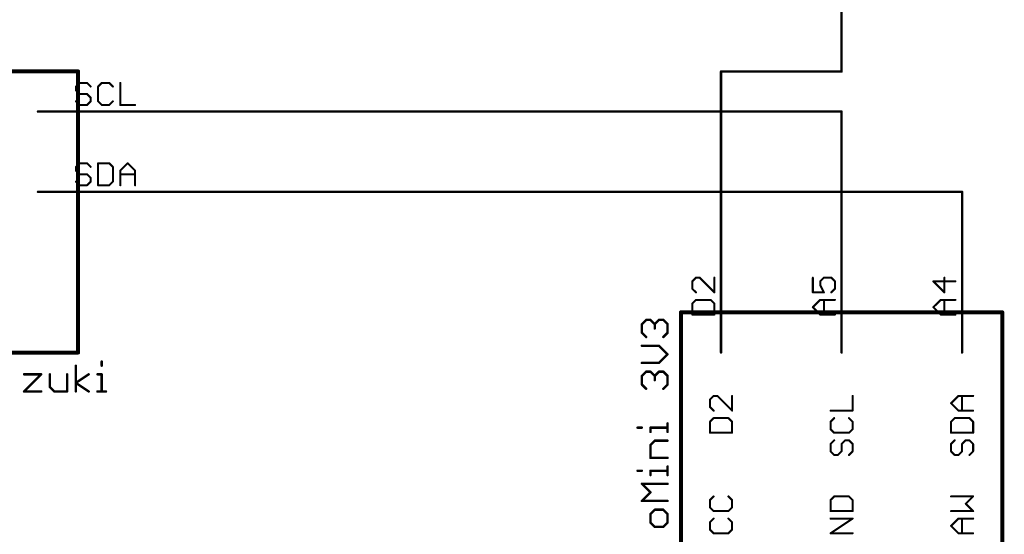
# Model space of a CAD drawing. Extents: x -48 to 130, y 18 to 147.
# Tile 3 of 6: x 19 to 81, y 49 to 82. Entities that reach past the tile are written whole.
import ezdxf

# ---------------------------------------------------------------- set-up
doc = ezdxf.new("R2010")
doc.units = 0
for name, color, linetype in [('91', 94, 'CONTINUOUS'), ('94', 14, 'CONTINUOUS'), ('95', 251, 'CONTINUOUS')]:
    doc.layers.add(name, color=color, linetype=linetype)

msp = doc.modelspace()

# ---------------------------------------------------------------- linework, layer by layer
at = {"layer": '91', "const_width": 0.1524}
for points in [[(71.12, 121.92), (71.12, 78.74)], [(71.12, 78.74), (63.5, 78.74)], [(63.5, 78.74), (63.5, 66.04)], [(25.4, 76.2), (71.12, 76.2)], [(71.12, 76.2), (71.12, 66.04)], [(78.74, 71.12), (25.4, 71.12)], [(78.74, 66.04), (78.74, 71.12)]]:
    msp.add_lwpolyline(points, dxfattribs=at)
at = {"layer": '91', "const_width": 0.0762}
for points in [[(63.5, 78.7781, 1), (63.5, 78.7019)], [(63.5381, 78.74, 1), (63.4619, 78.74)], [(71.0819, 78.74, 1), (71.1581, 78.74)], [(71.12, 78.7019, 1), (71.12, 78.7781)], [(25.4, 76.2381, 1), (25.4, 76.1619)], [(71.1581, 76.2, 1), (71.0819, 76.2)], [(71.12, 76.1619, 1), (71.12, 76.2381)], [(25.4, 71.1581, 1), (25.4, 71.0819)], [(78.7781, 71.12, 1), (78.7019, 71.12)], [(78.74, 71.0819, 1), (78.74, 71.1581)], [(63.4619, 66.04, 1), (63.5381, 66.04)], [(71.0819, 66.04, 1), (71.1581, 66.04)], [(78.7019, 66.04, 1), (78.7781, 66.04)]]:
    msp.add_lwpolyline(points, format="xyb", dxfattribs=at)
at = {"layer": '94'}
for points, const_width in [([(2.54, 78.74), (22.86, 78.74)], 0.254), ([(22.86, 78.74), (22.86, 60.96)], 0.254), ([(25.4, 76.2), (20.32, 76.2)], 0.1524), ([(25.4, 71.12), (20.32, 71.12)], 0.1524), ([(63.5, 66.04), (63.5, 60.96)], 0.1524), ([(71.12, 66.04), (71.12, 60.96)], 0.1524), ([(78.74, 66.04), (78.74, 60.96)], 0.1524), ([(60.96, 43.18), (60.96, 63.5)], 0.254), ([(60.96, 63.5), (81.28, 63.5)], 0.254), ([(81.28, 63.5), (81.28, 43.18)], 0.254), ([(58.4948, 62.7525), (58.766, 63.0237)], 0.1524), ([(58.766, 63.0237), (59.0371, 63.0237)], 0.1524), ([(59.0371, 63.0237), (59.3083, 62.7525)], 0.1524), ([(59.3083, 62.7525), (59.5795, 63.0237)], 0.1524), ([(59.5795, 63.0237), (59.8506, 63.0237)], 0.1524), ([(59.8506, 63.0237), (60.1218, 62.7525)], 0.1524), ([(58.4948, 62.2102), (58.4948, 62.7525)], 0.1524), ([(58.766, 61.939), (58.4948, 62.2102)], 0.1524), ([(59.3083, 62.7525), (59.3083, 62.4813)], 0.1524), ([(60.1218, 62.2102), (59.8506, 61.939)], 0.1524), ([(60.1218, 62.7525), (60.1218, 62.2102)], 0.1524), ([(22.86, 60.96), (2.54, 60.96)], 0.254), ([(59.5795, 61.3865), (58.4948, 61.3865)], 0.1524), ([(60.1218, 60.8442), (59.5795, 61.3865)], 0.1524), ([(24.349, 60.3944), (24.349, 60.1232)], 0.1524), ([(58.4948, 60.3019), (59.5795, 60.3019)], 0.1524), ([(59.5795, 60.3019), (60.1218, 60.8442)], 0.1524), ([(22.7135, 58.4962), (22.7135, 60.1232)], 0.1524), ([(58.4948, 59.4782), (58.766, 59.7494)], 0.1524), ([(58.766, 59.7494), (59.0371, 59.7494)], 0.1524), ([(59.0371, 59.7494), (59.3083, 59.4782)], 0.1524), ([(59.3083, 59.4782), (59.5795, 59.7494)], 0.1524), ([(59.5795, 59.7494), (59.8506, 59.7494)], 0.1524), ([(59.8506, 59.7494), (60.1218, 59.4782)], 0.1524), ([(19.4392, 59.5809), (20.5238, 59.5809)], 0.1524), ([(20.5238, 59.5809), (19.4392, 58.4962)], 0.1524), ([(21.0763, 59.5809), (21.0763, 58.7674)], 0.1524), ([(22.161, 58.4962), (22.161, 59.5809)], 0.1524), ([(22.7135, 59.0385), (23.527, 59.5809)], 0.1524), ([(24.0778, 59.5809), (24.349, 59.5809)], 0.1524), ([(24.349, 59.5809), (24.349, 58.4962)], 0.1524), ([(58.4948, 58.9359), (58.4948, 59.4782)], 0.1524), ([(59.3083, 59.4782), (59.3083, 59.207)], 0.1524), ([(60.1218, 59.4782), (60.1218, 58.9359)], 0.1524), ([(19.4392, 58.4962), (20.5238, 58.4962)], 0.1524), ([(21.0763, 58.7674), (21.3475, 58.4962)], 0.1524), ([(21.3475, 58.4962), (22.161, 58.4962)], 0.1524), ([(23.527, 58.4962), (22.7135, 59.0385)], 0.1524), ([(24.0778, 58.4962), (24.6201, 58.4962)], 0.1524), ([(58.766, 58.6647), (58.4948, 58.9359)], 0.1524), ([(60.1218, 58.9359), (59.8506, 58.6647)], 0.1524), ([(58.2236, 56.2073), (58.4948, 56.2073)], 0.1524), ([(59.0371, 55.9361), (59.0371, 56.2073)], 0.1524), ([(59.0371, 56.2073), (60.1218, 56.2073)], 0.1524), ([(60.1218, 55.9361), (60.1218, 56.4784)], 0.1524), ([(59.0371, 55.1124), (59.3083, 55.3836)], 0.1524), ([(59.3083, 55.3836), (60.1218, 55.3836)], 0.1524), ([(59.0371, 54.299), (59.0371, 55.1124)], 0.1524), ([(60.1218, 54.299), (59.0371, 54.299)], 0.1524), ([(58.2236, 53.4787), (58.4948, 53.4787)], 0.1524), ([(59.0371, 53.2075), (59.0371, 53.4787)], 0.1524), ([(59.0371, 53.4787), (60.1218, 53.4787)], 0.1524), ([(60.1218, 53.2075), (60.1218, 53.7498)], 0.1524), ([(59.0371, 52.1127), (58.4948, 52.655)], 0.1524), ([(58.4948, 52.655), (60.1218, 52.655)], 0.1524), ([(58.4948, 51.5704), (59.0371, 52.1127)], 0.1524), ([(60.1218, 51.5704), (58.4948, 51.5704)], 0.1524), ([(59.3083, 51.0179), (59.0371, 50.7467)], 0.1524), ([(59.8506, 51.0179), (59.3083, 51.0179)], 0.1524), ([(60.1218, 50.7467), (59.8506, 51.0179)], 0.1524), ([(59.0371, 50.7467), (59.0371, 50.2044)], 0.1524), ([(60.1218, 50.2044), (60.1218, 50.7467)], 0.1524), ([(59.0371, 50.2044), (59.3083, 49.9332)], 0.1524), ([(59.3083, 49.9332), (59.8506, 49.9332)], 0.1524), ([(59.8506, 49.9332), (60.1218, 50.2044)], 0.1524)]:
    msp.add_lwpolyline(points, dxfattribs=dict(at, const_width=const_width))
for points, const_width in [([(22.9235, 78.74, 1), (22.7965, 78.74)], 0.127), ([(22.86, 78.6765, 1), (22.86, 78.8035)], 0.127), ([(20.32, 76.2381, 1), (20.32, 76.1619)], 0.0762), ([(25.4, 76.1619, 1), (25.4, 76.2381)], 0.0762), ([(20.32, 71.1581, 1), (20.32, 71.0819)], 0.0762), ([(25.4, 71.0819, 1), (25.4, 71.1581)], 0.0762), ([(63.5381, 66.04, 1), (63.4619, 66.04)], 0.0762), ([(71.1581, 66.04, 1), (71.0819, 66.04)], 0.0762), ([(78.7781, 66.04, 1), (78.7019, 66.04)], 0.0762), ([(61.0235, 63.5, 1), (60.8965, 63.5)], 0.127), ([(60.96, 63.5635, 1), (60.96, 63.4365)], 0.127), ([(81.3435, 63.5, 1), (81.2165, 63.5)], 0.127), ([(81.28, 63.4365, 1), (81.28, 63.5635)], 0.127), ([(58.766, 63.0618, 1), (58.766, 62.9856)], 0.0762), ([(58.7929, 62.9967, 1), (58.739, 63.0506)], 0.0762), ([(59.0641, 63.0506, 1), (59.0102, 62.9967)], 0.0762), ([(59.0371, 62.9856, 1), (59.0371, 63.0618)], 0.0762), ([(59.5795, 63.0618, 1), (59.5795, 62.9856)], 0.0762), ([(59.6064, 62.9967, 1), (59.5525, 63.0506)], 0.0762), ([(59.8776, 63.0506, 1), (59.8237, 62.9967)], 0.0762), ([(59.8506, 62.9856, 1), (59.8506, 63.0618)], 0.0762), ([(58.5329, 62.7525, 1), (58.4567, 62.7525)], 0.0762), ([(58.5218, 62.2371, 1), (58.4679, 62.1832)], 0.0762), ([(58.4567, 62.2102, 1), (58.5329, 62.2102)], 0.0762), ([(58.4679, 62.7794, 1), (58.5218, 62.7256)], 0.0762), ([(59.3464, 62.7525, 1), (59.2702, 62.7525)], 0.0762), ([(59.2814, 62.7795, 1), (59.3352, 62.7256)], 0.0762), ([(59.2702, 62.4813, 1), (59.3464, 62.4813)], 0.0762), ([(59.2814, 62.7256, 1), (59.3352, 62.7795)], 0.0762), ([(60.1599, 62.7525, 1), (60.0837, 62.7525)], 0.0762), ([(60.0837, 62.2102, 1), (60.1599, 62.2102)], 0.0762), ([(60.0949, 62.7256, 1), (60.1487, 62.7794)], 0.0762), ([(60.1487, 62.1832, 1), (60.0949, 62.2371)], 0.0762), ([(58.739, 61.9121, 1), (58.7929, 61.966)], 0.0762), ([(59.8237, 61.966, 1), (59.8776, 61.9121)], 0.0762), ([(22.7965, 60.96, 1), (22.9235, 60.96)], 0.127), ([(22.86, 60.8965, 1), (22.86, 61.0235)], 0.127), ([(58.4948, 61.4246, 1), (58.4948, 61.3484)], 0.0762), ([(59.6064, 61.4135, 1), (59.5525, 61.3596)], 0.0762), ([(59.5795, 61.3484, 1), (59.5795, 61.4246)], 0.0762), ([(63.4619, 60.96, 1), (63.5381, 60.96)], 0.0762), ([(71.0819, 60.96, 1), (71.1581, 60.96)], 0.0762), ([(78.7019, 60.96, 1), (78.7781, 60.96)], 0.0762), ([(24.3871, 60.3944, 1), (24.3109, 60.3944)], 0.0762), ([(58.4948, 60.34, 1), (58.4948, 60.2638)], 0.0762), ([(59.5795, 60.2638, 1), (59.5795, 60.34)], 0.0762), ([(60.1487, 60.8172, 1), (60.0949, 60.8711)], 0.0762), ([(60.0949, 60.8172, 1), (60.1487, 60.8711)], 0.0762), ([(22.7516, 60.1232, 1), (22.6754, 60.1232)], 0.0762), ([(24.3109, 60.1232, 1), (24.3871, 60.1232)], 0.0762), ([(58.766, 59.7875, 1), (58.766, 59.7113)], 0.0762), ([(58.7929, 59.7224, 1), (58.739, 59.7763)], 0.0762), ([(59.0641, 59.7763, 1), (59.0102, 59.7224)], 0.0762), ([(59.0371, 59.7113, 1), (59.0371, 59.7875)], 0.0762), ([(59.5525, 60.3288, 1), (59.6064, 60.2749)], 0.0762), ([(59.5795, 59.7875, 1), (59.5795, 59.7113)], 0.0762), ([(59.6064, 59.7224, 1), (59.5525, 59.7763)], 0.0762), ([(59.8776, 59.7763, 1), (59.8237, 59.7224)], 0.0762), ([(59.8506, 59.7113, 1), (59.8506, 59.7875)], 0.0762), ([(19.4392, 59.619, 1), (19.4392, 59.5428)], 0.0762), ([(20.5508, 59.5539, 1), (20.4969, 59.6078)], 0.0762), ([(20.5238, 59.5428, 1), (20.5238, 59.619)], 0.0762), ([(21.1144, 59.5809, 1), (21.0382, 59.5809)], 0.0762), ([(22.1991, 59.5809, 1), (22.1229, 59.5809)], 0.0762), ([(23.5481, 59.5492, 1), (23.5059, 59.6126)], 0.0762), ([(24.0778, 59.619, 1), (24.0778, 59.5428)], 0.0762), ([(24.3871, 59.5809, 1), (24.3109, 59.5809)], 0.0762), ([(24.349, 59.5428, 1), (24.349, 59.619)], 0.0762), ([(58.5329, 59.4782, 1), (58.4567, 59.4782)], 0.0762), ([(58.4679, 59.5051, 1), (58.5218, 59.4513)], 0.0762), ([(59.3464, 59.4782, 1), (59.2702, 59.4782)], 0.0762), ([(59.2702, 59.207, 1), (59.3464, 59.207)], 0.0762), ([(59.2814, 59.5051, 1), (59.3352, 59.4513)], 0.0762), ([(59.2814, 59.4513, 1), (59.3352, 59.5051)], 0.0762), ([(60.1599, 59.4782, 1), (60.0837, 59.4782)], 0.0762), ([(60.0949, 59.4513, 1), (60.1487, 59.5051)], 0.0762), ([(19.4392, 58.5343, 1), (19.4392, 58.4581)], 0.0762), ([(19.4122, 58.5231, 1), (19.4661, 58.4693)], 0.0762), ([(20.5238, 58.4581, 1), (20.5238, 58.5343)], 0.0762), ([(21.1033, 58.7943, 1), (21.0494, 58.7404)], 0.0762), ([(21.0382, 58.7674, 1), (21.1144, 58.7674)], 0.0762), ([(21.3475, 58.5343, 1), (21.3475, 58.4581)], 0.0762), ([(21.3206, 58.4693, 1), (21.3744, 58.5231)], 0.0762), ([(22.1229, 58.4962, 1), (22.1991, 58.4962)], 0.0762), ([(22.161, 58.4581, 1), (22.161, 58.5343)], 0.0762), ([(22.7346, 59.0702, 1), (22.6924, 59.0068)], 0.0762), ([(22.6924, 59.0702, 1), (22.7346, 59.0068)], 0.0762), ([(22.6754, 58.4962, 1), (22.7516, 58.4962)], 0.0762), ([(23.5059, 58.4645, 1), (23.5481, 58.5279)], 0.0762), ([(24.0778, 58.5343, 1), (24.0778, 58.4581)], 0.0762), ([(24.3109, 58.4962, 1), (24.3871, 58.4962)], 0.0762), ([(24.6201, 58.4581, 1), (24.6201, 58.5343)], 0.0762), ([(58.5218, 58.9628, 1), (58.4679, 58.9089)], 0.0762), ([(58.4567, 58.9359, 1), (58.5329, 58.9359)], 0.0762), ([(58.739, 58.6378, 1), (58.7929, 58.6916)], 0.0762), ([(59.8237, 58.6916, 1), (59.8776, 58.6378)], 0.0762), ([(60.0837, 58.9359, 1), (60.1599, 58.9359)], 0.0762), ([(60.1487, 58.9089, 1), (60.0949, 58.9628)], 0.0762), ([(58.2236, 56.2454, 1), (58.2236, 56.1692)], 0.0762), ([(58.4948, 56.1692, 1), (58.4948, 56.2454)], 0.0762), ([(59.0752, 56.2073, 1), (58.999, 56.2073)], 0.0762), ([(59.0371, 56.2454, 1), (59.0371, 56.1692)], 0.0762), ([(60.1599, 56.4784, 1), (60.0837, 56.4784)], 0.0762), ([(60.1218, 56.1692, 1), (60.1218, 56.2454)], 0.0762), ([(58.999, 55.9361, 1), (59.0752, 55.9361)], 0.0762), ([(59.3083, 55.4217, 1), (59.3083, 55.3455)], 0.0762), ([(59.3352, 55.3567, 1), (59.2814, 55.4106)], 0.0762), ([(60.0837, 55.9361, 1), (60.1599, 55.9361)], 0.0762), ([(60.1218, 55.3455, 1), (60.1218, 55.4217)], 0.0762), ([(59.0752, 55.1124, 1), (58.999, 55.1124)], 0.0762), ([(59.0102, 55.1394, 1), (59.0641, 55.0855)], 0.0762), ([(59.0371, 54.3371, 1), (59.0371, 54.2609)], 0.0762), ([(58.999, 54.299, 1), (59.0752, 54.299)], 0.0762), ([(60.1218, 54.2609, 1), (60.1218, 54.3371)], 0.0762), ([(58.2236, 53.5168, 1), (58.2236, 53.4406)], 0.0762), ([(58.4948, 53.4406, 1), (58.4948, 53.5168)], 0.0762), ([(59.0752, 53.4787, 1), (58.999, 53.4787)], 0.0762), ([(59.0371, 53.5168, 1), (59.0371, 53.4406)], 0.0762), ([(60.1599, 53.7498, 1), (60.0837, 53.7498)], 0.0762), ([(60.1218, 53.4406, 1), (60.1218, 53.5168)], 0.0762), ([(58.999, 53.2075, 1), (59.0752, 53.2075)], 0.0762), ([(60.0837, 53.2075, 1), (60.1599, 53.2075)], 0.0762), ([(58.5218, 52.682, 1), (58.4679, 52.6281)], 0.0762), ([(58.4948, 52.6931, 1), (58.4948, 52.6169)], 0.0762), ([(60.1218, 52.6169, 1), (60.1218, 52.6931)], 0.0762), ([(59.0641, 52.0857, 1), (59.0102, 52.1396)], 0.0762), ([(59.0102, 52.0857, 1), (59.0641, 52.1396)], 0.0762), ([(58.4948, 51.6085, 1), (58.4948, 51.5323)], 0.0762), ([(58.4679, 51.5973, 1), (58.5218, 51.5434)], 0.0762), ([(59.3083, 51.056, 1), (59.3083, 50.9798)], 0.0762), ([(59.3352, 50.9909, 1), (59.2814, 51.0448)], 0.0762), ([(59.8776, 51.0448, 1), (59.8237, 50.9909)], 0.0762), ([(59.8506, 50.9798, 1), (59.8506, 51.056)], 0.0762), ([(60.1218, 51.5323, 1), (60.1218, 51.6085)], 0.0762), ([(59.0752, 50.7467, 1), (58.999, 50.7467)], 0.0762), ([(59.0102, 50.7736, 1), (59.0641, 50.7198)], 0.0762), ([(60.1599, 50.7467, 1), (60.0837, 50.7467)], 0.0762), ([(60.0949, 50.7198, 1), (60.1487, 50.7736)], 0.0762), ([(59.0641, 50.2313, 1), (59.0102, 50.1774)], 0.0762), ([(58.999, 50.2044, 1), (59.0752, 50.2044)], 0.0762), ([(59.3083, 49.9713, 1), (59.3083, 49.8951)], 0.0762), ([(59.2814, 49.9063, 1), (59.3352, 49.9601)], 0.0762), ([(59.8237, 49.9601, 1), (59.8776, 49.9063)], 0.0762), ([(59.8506, 49.8951, 1), (59.8506, 49.9713)], 0.0762), ([(60.0837, 50.2044, 1), (60.1599, 50.2044)], 0.0762), ([(60.1487, 50.1774, 1), (60.0949, 50.2313)], 0.0762)]:
    msp.add_lwpolyline(points, format="xyb", dxfattribs=dict(at, const_width=const_width))
at = {"layer": '95', "const_width": 0.127}
for points in [[(22.9533, 78.0173), (22.7203, 77.7843)], [(22.7203, 77.7843), (22.7203, 77.5512)], [(23.4194, 78.0173), (22.9533, 78.0173)], [(23.6524, 77.7843), (23.4194, 78.0173)], [(24.3566, 78.0173), (24.1236, 77.7843)], [(24.1236, 77.7843), (24.1236, 76.8521)], [(24.8227, 78.0173), (24.3566, 78.0173)], [(25.0557, 77.7843), (24.8227, 78.0173)], [(25.5269, 78.0173), (25.5269, 76.6191)], [(22.7203, 77.5512), (22.9533, 77.3182)], [(22.9533, 77.3182), (23.4194, 77.3182)], [(23.4194, 77.3182), (23.6524, 77.0852)], [(22.9533, 76.6191), (22.7203, 76.8521)], [(23.4194, 76.6191), (22.9533, 76.6191)], [(23.6524, 76.8521), (23.4194, 76.6191)], [(23.6524, 77.0852), (23.6524, 76.8521)], [(24.1236, 76.8521), (24.3566, 76.6191)], [(24.3566, 76.6191), (24.8227, 76.6191)], [(24.8227, 76.6191), (25.0557, 76.8521)], [(25.5269, 76.6191), (26.459, 76.6191)], [(22.9533, 72.9373), (22.7203, 72.7043)], [(23.4194, 72.9373), (22.9533, 72.9373)], [(23.6524, 72.7043), (23.4194, 72.9373)], [(24.1236, 72.9373), (24.1236, 71.5391)], [(24.8227, 72.9373), (24.1236, 72.9373)], [(25.0557, 72.7043), (24.8227, 72.9373)], [(25.5269, 72.4712), (25.9929, 72.9373)], [(25.9929, 72.9373), (26.459, 72.4712)], [(22.7203, 72.7043), (22.7203, 72.4712)], [(22.7203, 72.4712), (22.9533, 72.2382)], [(22.9533, 72.2382), (23.4194, 72.2382)], [(23.4194, 72.2382), (23.6524, 72.0052)], [(25.0557, 71.7721), (25.0557, 72.7043)], [(25.5269, 71.5391), (25.5269, 72.4712)], [(25.5269, 72.2382), (26.459, 72.2382)], [(26.459, 72.4712), (26.459, 71.5391)], [(22.9533, 71.5391), (22.7203, 71.7721)], [(23.4194, 71.5391), (22.9533, 71.5391)], [(23.6524, 71.7721), (23.4194, 71.5391)], [(23.6524, 72.0052), (23.6524, 71.7721)], [(24.1236, 71.5391), (24.8227, 71.5391)], [(24.8227, 71.5391), (25.0557, 71.7721)], [(61.9157, 65.6957), (61.6827, 65.4627)], [(61.6827, 65.4627), (61.6827, 64.9966)], [(62.1488, 65.6957), (61.9157, 65.6957)], [(63.0809, 64.7636), (62.1488, 65.6957)], [(63.0809, 65.6957), (63.0809, 64.7636)], [(69.3027, 65.6957), (69.3027, 64.7636)], [(69.7688, 65.4627), (70.0018, 65.6957)], [(69.7688, 65.2296), (69.7688, 65.4627)], [(70.0018, 65.6957), (70.4679, 65.6957)], [(70.4679, 65.6957), (70.7009, 65.4627)], [(70.7009, 65.4627), (70.7009, 64.9966)], [(78.3209, 65.4627), (76.9227, 65.4627)], [(76.9227, 65.4627), (77.6218, 64.7636)], [(77.6218, 64.7636), (77.6218, 65.6957)], [(61.6827, 64.9966), (61.9157, 64.7636)], [(69.3027, 64.7636), (70.0018, 64.7636)], [(70.0018, 64.7636), (69.7688, 65.2296)], [(70.7009, 64.9966), (70.4679, 64.7636)], [(61.9157, 64.2924), (61.6827, 64.0594)], [(61.6827, 64.0594), (61.6827, 63.3603)], [(62.8479, 64.2924), (61.9157, 64.2924)], [(63.0809, 64.0594), (62.8479, 64.2924)], [(63.0809, 63.3603), (63.0809, 64.0594)], [(69.3027, 63.8264), (69.7688, 64.2924)], [(69.7688, 64.2924), (70.7009, 64.2924)], [(70.0018, 63.3603), (70.0018, 64.2924)], [(76.9227, 63.8264), (77.3888, 64.2924)], [(77.3888, 64.2924), (78.3209, 64.2924)], [(77.6218, 63.3603), (77.6218, 64.2924)], [(69.7688, 63.3603), (69.3027, 63.8264)], [(77.3888, 63.3603), (76.9227, 63.8264)], [(61.6827, 63.3603), (63.0809, 63.3603)], [(70.7009, 63.3603), (69.7688, 63.3603)], [(78.3209, 63.3603), (77.3888, 63.3603)], [(63.0333, 58.2156), (62.8003, 57.9825)], [(62.8003, 57.9825), (62.8003, 57.5165)], [(63.2664, 58.2156), (63.0333, 58.2156)], [(64.1985, 57.2834), (63.2664, 58.2156)], [(64.1985, 58.2156), (64.1985, 57.2834)], [(71.8185, 57.2834), (71.8185, 58.2155)], [(78.0403, 57.7495), (78.5064, 58.2155)], [(78.5064, 58.2155), (79.4385, 58.2155)], [(78.7394, 57.2834), (78.7394, 58.2155)], [(62.8003, 57.5165), (63.0333, 57.2834)], [(70.4203, 57.2834), (71.8185, 57.2834)], [(78.5064, 57.2834), (78.0403, 57.7495)], [(79.4385, 57.2834), (78.5064, 57.2834)], [(63.0333, 56.8123), (62.8003, 56.5792)], [(62.8003, 56.5792), (62.8003, 55.8801)], [(63.9655, 56.8123), (63.0333, 56.8123)], [(64.1985, 56.5792), (63.9655, 56.8123)], [(64.1985, 55.8801), (64.1985, 56.5792)], [(70.6533, 56.8123), (70.4203, 56.5792)], [(70.4203, 56.5792), (70.4203, 56.1132)], [(71.8185, 56.5792), (71.5855, 56.8123)], [(71.8185, 56.1132), (71.8185, 56.5792)], [(78.2733, 56.8123), (78.0403, 56.5792)], [(78.0403, 56.5792), (78.0403, 55.8801)], [(79.2055, 56.8123), (78.2733, 56.8123)], [(79.4385, 56.5792), (79.2055, 56.8123)], [(79.4385, 55.8801), (79.4385, 56.5792)], [(70.4203, 56.1132), (70.6533, 55.8801)], [(71.5855, 55.8801), (71.8185, 56.1132)], [(62.8003, 55.8801), (64.1985, 55.8801)], [(70.6533, 55.409), (70.4203, 55.176)], [(70.6533, 55.8801), (71.5855, 55.8801)], [(71.1194, 55.176), (71.3524, 55.409)], [(71.3524, 55.409), (71.5855, 55.409)], [(71.5855, 55.409), (71.8185, 55.176)], [(78.0403, 55.8801), (79.4385, 55.8801)], [(78.2733, 55.409), (78.0403, 55.176)], [(78.7394, 55.176), (78.9724, 55.409)], [(78.9724, 55.409), (79.2055, 55.409)], [(79.2055, 55.409), (79.4385, 55.176)], [(70.4203, 55.176), (70.4203, 54.7099)], [(70.4203, 54.7099), (70.6533, 54.4769)], [(70.8864, 54.4769), (71.1194, 54.7099)], [(71.1194, 54.7099), (71.1194, 55.176)], [(71.8185, 54.7099), (71.5855, 54.4769)], [(71.8185, 55.176), (71.8185, 54.7099)], [(78.0403, 55.176), (78.0403, 54.7099)], [(78.0403, 54.7099), (78.2733, 54.4769)], [(78.5064, 54.4769), (78.7394, 54.7099)], [(78.7394, 54.7099), (78.7394, 55.176)], [(79.4385, 54.7099), (79.2055, 54.4769)], [(79.4385, 55.176), (79.4385, 54.7099)], [(70.6533, 54.4769), (70.8864, 54.4769)], [(78.2733, 54.4769), (78.5064, 54.4769)], [(63.0333, 51.859), (62.8003, 51.626)], [(62.8003, 51.626), (62.8003, 51.1599)], [(64.1985, 51.626), (63.9655, 51.859)], [(64.1985, 51.1599), (64.1985, 51.626)], [(70.6533, 51.859), (70.4203, 51.626)], [(70.4203, 51.626), (70.4203, 50.9269)], [(71.5855, 51.859), (70.6533, 51.859)], [(71.8185, 51.626), (71.5855, 51.859)], [(71.8185, 50.9269), (71.8185, 51.626)], [(79.4385, 51.859), (78.0403, 51.859)], [(78.9724, 51.3929), (79.4385, 51.859)], [(62.8003, 51.1599), (63.0333, 50.9269)], [(63.9655, 50.9269), (64.1985, 51.1599)], [(79.4385, 50.9269), (78.9724, 51.3929)], [(63.0333, 50.4557), (62.8003, 50.2227)], [(63.0333, 50.9269), (63.9655, 50.9269)], [(64.1985, 50.2227), (63.9655, 50.4557)], [(70.4203, 50.9269), (71.8185, 50.9269)], [(70.4203, 49.5236), (71.8185, 50.4557)], [(71.8185, 50.4557), (70.4203, 50.4557)], [(78.0403, 50.9269), (79.4385, 50.9269)], [(78.0403, 49.9896), (78.5064, 50.4557)], [(78.5064, 50.4557), (79.4385, 50.4557)], [(78.7394, 49.5236), (78.7394, 50.4557)], [(62.8003, 50.2227), (62.8003, 49.7566)], [(62.8003, 49.7566), (63.0333, 49.5236)], [(63.9655, 49.5236), (64.1985, 49.7566)], [(64.1985, 49.7566), (64.1985, 50.2227)], [(78.5064, 49.5236), (78.0403, 49.9896)], [(63.0333, 49.5236), (63.9655, 49.5236)], [(71.8185, 49.5236), (70.4203, 49.5236)], [(79.4385, 49.5236), (78.5064, 49.5236)]]:
    msp.add_lwpolyline(points, dxfattribs=at)
at = {"layer": '95', "const_width": 0.0635}
for points in [[(22.6978, 77.8067, 1), (22.7428, 77.7618)], [(22.7521, 77.7843, 1), (22.6886, 77.7843)], [(22.9533, 78.049, 1), (22.9533, 77.9855)], [(22.9758, 77.9948, 1), (22.9309, 78.0397)], [(23.4418, 78.0397, 1), (23.3969, 77.9948)], [(23.4194, 77.9855, 1), (23.4194, 78.049)], [(23.63, 77.7618, 1), (23.6749, 77.8067)], [(24.1553, 77.7843, 1), (24.0918, 77.7843)], [(24.1011, 77.8067, 1), (24.146, 77.7618)], [(24.3566, 78.049, 1), (24.3566, 77.9855)], [(24.3791, 77.9948, 1), (24.3342, 78.0397)], [(24.8451, 78.0397, 1), (24.8002, 77.9948)], [(24.8227, 77.9855, 1), (24.8227, 78.049)], [(25.0333, 77.7618, 1), (25.0782, 77.8067)], [(25.5586, 78.0173, 1), (25.4951, 78.0173)], [(22.7428, 77.5737, 1), (22.6978, 77.5288)], [(22.6886, 77.5512, 1), (22.7521, 77.5512)], [(22.9533, 77.3499, 1), (22.9533, 77.2864)], [(22.9309, 77.2957, 1), (22.9758, 77.3406)], [(23.4418, 77.3406, 1), (23.3969, 77.2957)], [(23.4194, 77.2864, 1), (23.4194, 77.3499)], [(22.7428, 76.8746, 1), (22.6978, 76.8297)], [(22.9533, 76.6509, 1), (22.9533, 76.5874)], [(22.9309, 76.5966, 1), (22.9758, 76.6416)], [(23.3969, 76.6416, 1), (23.4418, 76.5966)], [(23.4194, 76.5874, 1), (23.4194, 76.6509)], [(23.6842, 77.0852, 1), (23.6207, 77.0852)], [(23.6207, 76.8521, 1), (23.6842, 76.8521)], [(23.63, 77.0627, 1), (23.6749, 77.1076)], [(23.6749, 76.8297, 1), (23.63, 76.8746)], [(24.146, 76.8746, 1), (24.1011, 76.8297)], [(24.0918, 76.8521, 1), (24.1553, 76.8521)], [(24.3566, 76.6509, 1), (24.3566, 76.5874)], [(24.3342, 76.5966, 1), (24.3791, 76.6416)], [(24.8002, 76.6416, 1), (24.8451, 76.5966)], [(24.8227, 76.5874, 1), (24.8227, 76.6509)], [(25.0782, 76.8297, 1), (25.0333, 76.8746)], [(25.5269, 76.6509, 1), (25.5269, 76.5874)], [(25.4951, 76.6191, 1), (25.5586, 76.6191)], [(26.459, 76.5874, 1), (26.459, 76.6509)], [(22.9533, 72.969, 1), (22.9533, 72.9055)], [(22.9758, 72.9148, 1), (22.9309, 72.9597)], [(23.4418, 72.9597, 1), (23.3969, 72.9148)], [(23.4194, 72.9055, 1), (23.4194, 72.969)], [(24.1553, 72.9373, 1), (24.0918, 72.9373)], [(24.1236, 72.969, 1), (24.1236, 72.9055)], [(24.8451, 72.9597, 1), (24.8002, 72.9148)], [(24.8227, 72.9055, 1), (24.8227, 72.969)], [(26.0154, 72.9597, 1), (25.9705, 72.9148)], [(26.0154, 72.9148, 1), (25.9705, 72.9597)], [(22.6978, 72.7267, 1), (22.7428, 72.6818)], [(22.7428, 72.4937, 1), (22.6978, 72.4488)], [(22.7521, 72.7043, 1), (22.6886, 72.7043)], [(22.6886, 72.4712, 1), (22.7521, 72.4712)], [(22.9533, 72.2699, 1), (22.9533, 72.2064)], [(22.9309, 72.2157, 1), (22.9758, 72.2606)], [(23.4418, 72.2606, 1), (23.3969, 72.2157)], [(23.4194, 72.2064, 1), (23.4194, 72.2699)], [(23.63, 72.6818, 1), (23.6749, 72.7267)], [(25.0875, 72.7043, 1), (25.024, 72.7043)], [(25.0333, 72.6818, 1), (25.0782, 72.7267)], [(25.5586, 72.4712, 1), (25.4951, 72.4712)], [(25.5044, 72.4937, 1), (25.5493, 72.4488)], [(25.5269, 72.2699, 1), (25.5269, 72.2064)], [(26.4907, 72.4712, 1), (26.4272, 72.4712)], [(26.4365, 72.4488, 1), (26.4814, 72.4937)], [(26.459, 72.2064, 1), (26.459, 72.2699)], [(22.7428, 71.7946, 1), (22.6978, 71.7497)], [(22.9533, 71.5709, 1), (22.9533, 71.5074)], [(22.9309, 71.5166, 1), (22.9758, 71.5616)], [(23.3969, 71.5616, 1), (23.4418, 71.5166)], [(23.4194, 71.5074, 1), (23.4194, 71.5709)], [(23.6842, 72.0052, 1), (23.6207, 72.0052)], [(23.6207, 71.7721, 1), (23.6842, 71.7721)], [(23.6749, 71.7497, 1), (23.63, 71.7946)], [(23.63, 71.9827, 1), (23.6749, 72.0276)], [(24.1236, 71.5709, 1), (24.1236, 71.5074)], [(24.8002, 71.5616, 1), (24.8451, 71.5166)], [(24.8227, 71.5074, 1), (24.8227, 71.5709)], [(25.024, 71.7721, 1), (25.0875, 71.7721)], [(25.0782, 71.7497, 1), (25.0333, 71.7946)], [(24.0918, 71.5391, 1), (24.1553, 71.5391)], [(25.4951, 71.5391, 1), (25.5586, 71.5391)], [(26.4272, 71.5391, 1), (26.4907, 71.5391)], [(61.7145, 65.4627, 1), (61.651, 65.4627)], [(61.6603, 65.4851, 1), (61.7052, 65.4402)], [(61.9157, 65.7275, 1), (61.9157, 65.664)], [(61.9382, 65.6733, 1), (61.8933, 65.7182)], [(62.1712, 65.7182, 1), (62.1263, 65.6733)], [(62.1488, 65.664, 1), (62.1488, 65.7275)], [(63.1127, 65.6957, 1), (63.0491, 65.6957)], [(69.3345, 65.6957, 1), (69.271, 65.6957)], [(69.8005, 65.4627, 1), (69.737, 65.4627)], [(69.7463, 65.4851, 1), (69.7912, 65.4402)], [(70.0018, 65.7275, 1), (70.0018, 65.664)], [(70.0243, 65.6733, 1), (69.9794, 65.7182)], [(70.4903, 65.7182, 1), (70.4454, 65.6733)], [(70.4679, 65.664, 1), (70.4679, 65.7275)], [(70.7327, 65.4627, 1), (70.6692, 65.4627)], [(70.6784, 65.4402, 1), (70.7234, 65.4851)], [(76.9227, 65.4944, 1), (76.9227, 65.4309)], [(76.9452, 65.4851, 1), (76.9003, 65.4402)], [(77.6536, 65.6957, 1), (77.5901, 65.6957)], [(78.3209, 65.4309, 1), (78.3209, 65.4944)], [(61.651, 64.9966, 1), (61.7145, 64.9966)], [(61.7052, 65.0191, 1), (61.6603, 64.9742)], [(61.8933, 64.7411, 1), (61.9382, 64.786)], [(63.0491, 64.7636, 1), (63.1127, 64.7636)], [(63.0584, 64.7411, 1), (63.1034, 64.786)], [(69.3027, 64.7953, 1), (69.3027, 64.7318)], [(69.271, 64.7636, 1), (69.3345, 64.7636)], [(69.737, 65.2296, 1), (69.8005, 65.2296)], [(69.7972, 65.2438, 1), (69.7404, 65.2154)], [(69.9734, 64.7494, 1), (70.0302, 64.7778)], [(70.0018, 64.7318, 1), (70.0018, 64.7953)], [(70.4454, 64.786, 1), (70.4903, 64.7411)], [(70.6692, 64.9966, 1), (70.7327, 64.9966)], [(70.7234, 64.9742, 1), (70.6784, 65.0191)], [(77.5901, 64.7636, 1), (77.6536, 64.7636)], [(77.5994, 64.7411, 1), (77.6443, 64.786)], [(61.7145, 64.0594, 1), (61.651, 64.0594)], [(61.6603, 64.0818, 1), (61.7052, 64.0369)], [(61.9157, 64.3242, 1), (61.9157, 64.2607)], [(61.9382, 64.27, 1), (61.8933, 64.3149)], [(62.8703, 64.3149, 1), (62.8254, 64.27)], [(62.8479, 64.2607, 1), (62.8479, 64.3242)], [(63.1127, 64.0594, 1), (63.0491, 64.0594)], [(63.0584, 64.0369, 1), (63.1034, 64.0818)], [(69.7688, 64.3242, 1), (69.7688, 64.2607)], [(69.7912, 64.27, 1), (69.7463, 64.3149)], [(70.0336, 64.2924, 1), (69.9701, 64.2924)], [(70.7009, 64.2607, 1), (70.7009, 64.3242)], [(77.3888, 64.3242, 1), (77.3888, 64.2607)], [(77.4112, 64.27, 1), (77.3663, 64.3149)], [(77.6536, 64.2924, 1), (77.5901, 64.2924)], [(78.3209, 64.2607, 1), (78.3209, 64.3242)], [(69.3252, 63.8488, 1), (69.2803, 63.8039)], [(69.2803, 63.8488, 1), (69.3252, 63.8039)], [(76.9452, 63.8488, 1), (76.9003, 63.8039)], [(76.9003, 63.8488, 1), (76.9452, 63.8039)], [(61.6827, 63.3921, 1), (61.6827, 63.3285)], [(61.651, 63.3603, 1), (61.7145, 63.3603)], [(63.0491, 63.3603, 1), (63.1127, 63.3603)], [(63.0809, 63.3285, 1), (63.0809, 63.3921)], [(69.7688, 63.3921, 1), (69.7688, 63.3285)], [(69.7463, 63.3378, 1), (69.7912, 63.3828)], [(69.9701, 63.3603, 1), (70.0336, 63.3603)], [(70.7009, 63.3285, 1), (70.7009, 63.3921)], [(77.3888, 63.3921, 1), (77.3888, 63.3285)], [(77.3663, 63.3378, 1), (77.4112, 63.3828)], [(77.5901, 63.3603, 1), (77.6536, 63.3603)], [(78.3209, 63.3285, 1), (78.3209, 63.3921)], [(62.8321, 57.9825, 1), (62.7686, 57.9825)], [(62.7779, 58.005, 1), (62.8228, 57.9601)], [(63.0333, 58.2473, 1), (63.0333, 58.1838)], [(63.0558, 58.1931, 1), (63.0109, 58.238)], [(63.2888, 58.238, 1), (63.2439, 58.1931)], [(63.2664, 58.1838, 1), (63.2664, 58.2473)], [(64.2303, 58.2156, 1), (64.1668, 58.2156)], [(71.8503, 58.2155, 1), (71.7867, 58.2155)], [(78.5064, 58.2473, 1), (78.5064, 58.1838)], [(78.5288, 58.1931, 1), (78.4839, 58.238)], [(78.7712, 58.2155, 1), (78.7077, 58.2155)], [(79.4385, 58.1838, 1), (79.4385, 58.2473)], [(62.7686, 57.5165, 1), (62.8321, 57.5165)], [(62.8228, 57.5389, 1), (62.7779, 57.494)], [(63.0109, 57.261, 1), (63.0558, 57.3059)], [(64.1668, 57.2834, 1), (64.2303, 57.2834)], [(64.176, 57.261, 1), (64.221, 57.3059)], [(70.4203, 57.3152, 1), (70.4203, 57.2517)], [(71.7867, 57.2834, 1), (71.8503, 57.2834)], [(71.8185, 57.2517, 1), (71.8185, 57.3152)], [(78.0628, 57.7719, 1), (78.0179, 57.727)], [(78.0179, 57.7719, 1), (78.0628, 57.727)], [(78.5064, 57.3152, 1), (78.5064, 57.2517)], [(78.4839, 57.261, 1), (78.5288, 57.3059)], [(78.7077, 57.2834, 1), (78.7712, 57.2834)], [(79.4385, 57.2517, 1), (79.4385, 57.3152)], [(62.8321, 56.5792, 1), (62.7686, 56.5792)], [(63.0333, 56.844, 1), (63.0333, 56.7805)], [(63.0558, 56.7898, 1), (63.0109, 56.8347)], [(63.9879, 56.8347, 1), (63.943, 56.7898)], [(63.9655, 56.7805, 1), (63.9655, 56.844)], [(64.2303, 56.5792, 1), (64.1668, 56.5792)], [(70.4521, 56.5792, 1), (70.3886, 56.5792)], [(70.6758, 56.7898, 1), (70.6309, 56.8347)], [(71.6079, 56.8347, 1), (71.563, 56.7898)], [(71.8503, 56.5792, 1), (71.7867, 56.5792)], [(78.0721, 56.5792, 1), (78.0086, 56.5792)], [(78.2733, 56.844, 1), (78.2733, 56.7805)], [(78.2958, 56.7898, 1), (78.2509, 56.8347)], [(79.2279, 56.8347, 1), (79.183, 56.7898)], [(79.2055, 56.7805, 1), (79.2055, 56.844)], [(79.4703, 56.5792, 1), (79.4068, 56.5792)], [(62.7779, 56.6017, 1), (62.8228, 56.5568)], [(64.176, 56.5568, 1), (64.221, 56.6017)], [(70.3886, 56.1132, 1), (70.4521, 56.1132)], [(70.3979, 56.6017, 1), (70.4428, 56.5568)], [(70.4428, 56.1356, 1), (70.3979, 56.0907)], [(71.7867, 56.1132, 1), (71.8503, 56.1132)], [(71.796, 56.5568, 1), (71.841, 56.6017)], [(71.841, 56.0907, 1), (71.796, 56.1356)], [(78.0179, 56.6017, 1), (78.0628, 56.5568)], [(79.416, 56.5568, 1), (79.461, 56.6017)], [(62.8003, 55.9119, 1), (62.8003, 55.8484)], [(62.7686, 55.8801, 1), (62.8321, 55.8801)], [(64.1668, 55.8801, 1), (64.2303, 55.8801)], [(64.1985, 55.8484, 1), (64.1985, 55.9119)], [(70.6533, 55.9119, 1), (70.6533, 55.8484)], [(70.6309, 55.8577, 1), (70.6758, 55.9026)], [(70.6758, 55.3865, 1), (70.6309, 55.4314)], [(71.3524, 55.4407, 1), (71.3524, 55.3772)], [(71.3749, 55.3865, 1), (71.33, 55.4314)], [(71.563, 55.9026, 1), (71.6079, 55.8577)], [(71.6079, 55.4314, 1), (71.563, 55.3865)], [(71.5855, 55.8484, 1), (71.5855, 55.9119)], [(71.5855, 55.3772, 1), (71.5855, 55.4407)], [(78.0403, 55.9119, 1), (78.0403, 55.8484)], [(78.0086, 55.8801, 1), (78.0721, 55.8801)], [(78.2958, 55.3865, 1), (78.2509, 55.4314)], [(78.9724, 55.4407, 1), (78.9724, 55.3772)], [(78.9949, 55.3865, 1), (78.95, 55.4314)], [(79.2279, 55.4314, 1), (79.183, 55.3865)], [(79.2055, 55.3772, 1), (79.2055, 55.4407)], [(79.4068, 55.8801, 1), (79.4703, 55.8801)], [(79.4385, 55.8484, 1), (79.4385, 55.9119)], [(70.4521, 55.176, 1), (70.3886, 55.176)], [(70.3979, 55.1984, 1), (70.4428, 55.1535)], [(70.4428, 54.7323, 1), (70.3979, 54.6874)], [(71.1512, 55.176, 1), (71.0877, 55.176)], [(71.097, 55.1984, 1), (71.1419, 55.1535)], [(71.1419, 54.6874, 1), (71.097, 54.7323)], [(71.8503, 55.176, 1), (71.7867, 55.176)], [(71.796, 55.1535, 1), (71.841, 55.1984)], [(71.841, 54.6874, 1), (71.796, 54.7323)], [(78.0721, 55.176, 1), (78.0086, 55.176)], [(78.0179, 55.1984, 1), (78.0628, 55.1535)], [(78.0628, 54.7323, 1), (78.0179, 54.6874)], [(78.7712, 55.176, 1), (78.7077, 55.176)], [(78.717, 55.1984, 1), (78.7619, 55.1535)], [(78.7619, 54.6874, 1), (78.717, 54.7323)], [(79.4703, 55.176, 1), (79.4068, 55.176)], [(79.416, 55.1535, 1), (79.461, 55.1984)], [(79.461, 54.6874, 1), (79.416, 54.7323)], [(70.3886, 54.7099, 1), (70.4521, 54.7099)], [(70.6533, 54.5086, 1), (70.6533, 54.4451)], [(70.6309, 54.4544, 1), (70.6758, 54.4993)], [(70.8639, 54.4993, 1), (70.9088, 54.4544)], [(70.8864, 54.4451, 1), (70.8864, 54.5086)], [(71.0877, 54.7099, 1), (71.1512, 54.7099)], [(71.563, 54.4993, 1), (71.6079, 54.4544)], [(71.7867, 54.7099, 1), (71.8503, 54.7099)], [(78.0086, 54.7099, 1), (78.0721, 54.7099)], [(78.2733, 54.5086, 1), (78.2733, 54.4451)], [(78.2509, 54.4544, 1), (78.2958, 54.4993)], [(78.4839, 54.4993, 1), (78.5288, 54.4544)], [(78.5064, 54.4451, 1), (78.5064, 54.5086)], [(78.7077, 54.7099, 1), (78.7712, 54.7099)], [(79.183, 54.4993, 1), (79.2279, 54.4544)], [(79.4068, 54.7099, 1), (79.4703, 54.7099)], [(62.8321, 51.626, 1), (62.7686, 51.626)], [(62.7779, 51.6484, 1), (62.8228, 51.6035)], [(63.0558, 51.8365, 1), (63.0109, 51.8814)], [(63.9879, 51.8814, 1), (63.943, 51.8365)], [(64.2303, 51.626, 1), (64.1668, 51.626)], [(64.176, 51.6035, 1), (64.221, 51.6484)], [(70.4521, 51.626, 1), (70.3886, 51.626)], [(70.3979, 51.6484, 1), (70.4428, 51.6035)], [(70.6533, 51.8907, 1), (70.6533, 51.8272)], [(70.6758, 51.8365, 1), (70.6309, 51.8814)], [(71.6079, 51.8814, 1), (71.563, 51.8365)], [(71.5855, 51.8272, 1), (71.5855, 51.8907)], [(71.8503, 51.626, 1), (71.7867, 51.626)], [(71.796, 51.6035, 1), (71.841, 51.6484)], [(78.0403, 51.8907, 1), (78.0403, 51.8272)], [(79.461, 51.8365, 1), (79.416, 51.8814)], [(79.4385, 51.8272, 1), (79.4385, 51.8907)], [(62.7686, 51.1599, 1), (62.8321, 51.1599)], [(62.8228, 51.1823, 1), (62.7779, 51.1374)], [(64.1668, 51.1599, 1), (64.2303, 51.1599)], [(64.221, 51.1374, 1), (64.176, 51.1823)], [(78.9949, 51.4154, 1), (78.95, 51.3705)], [(78.95, 51.4154, 1), (78.9949, 51.3705)], [(63.0333, 50.9586, 1), (63.0333, 50.8951)], [(63.0109, 50.9044, 1), (63.0558, 50.9493)], [(63.0558, 50.4333, 1), (63.0109, 50.4782)], [(63.943, 50.9493, 1), (63.9879, 50.9044)], [(63.9879, 50.4782, 1), (63.943, 50.4333)], [(63.9655, 50.8951, 1), (63.9655, 50.9586)], [(70.4203, 50.9586, 1), (70.4203, 50.8951)], [(70.3886, 50.9269, 1), (70.4521, 50.9269)], [(70.4203, 50.4875, 1), (70.4203, 50.424)], [(71.7867, 50.9269, 1), (71.8503, 50.9269)], [(71.8361, 50.4293, 1), (71.8009, 50.4821)], [(71.8185, 50.8951, 1), (71.8185, 50.9586)], [(71.8185, 50.424, 1), (71.8185, 50.4875)], [(78.0403, 50.9586, 1), (78.0403, 50.8951)], [(78.5064, 50.4875, 1), (78.5064, 50.424)], [(78.5288, 50.4333, 1), (78.4839, 50.4782)], [(78.7712, 50.4557, 1), (78.7077, 50.4557)], [(79.416, 50.9044, 1), (79.461, 50.9493)], [(79.4385, 50.8951, 1), (79.4385, 50.9586)], [(79.4385, 50.424, 1), (79.4385, 50.4875)], [(62.8321, 50.2227, 1), (62.7686, 50.2227)], [(62.7779, 50.2451, 1), (62.8228, 50.2002)], [(62.8228, 49.7791, 1), (62.7779, 49.7342)], [(64.2303, 50.2227, 1), (64.1668, 50.2227)], [(64.176, 50.2002, 1), (64.221, 50.2451)], [(64.221, 49.7342, 1), (64.176, 49.7791)], [(78.0628, 50.0121, 1), (78.0179, 49.9672)], [(78.0179, 50.0121, 1), (78.0628, 49.9672)], [(62.7686, 49.7566, 1), (62.8321, 49.7566)], [(63.0333, 49.5553, 1), (63.0333, 49.4918)], [(63.0109, 49.5011, 1), (63.0558, 49.546)], [(63.943, 49.546, 1), (63.9879, 49.5011)], [(63.9655, 49.4918, 1), (63.9655, 49.5553)], [(64.1668, 49.7566, 1), (64.2303, 49.7566)], [(70.4203, 49.5553, 1), (70.4203, 49.4918)], [(70.4027, 49.55, 1), (70.4379, 49.4972)], [(71.8185, 49.4918, 1), (71.8185, 49.5553)], [(78.5064, 49.5553, 1), (78.5064, 49.4918)], [(78.4839, 49.5011, 1), (78.5288, 49.546)], [(78.7077, 49.5236, 1), (78.7712, 49.5236)], [(79.4385, 49.4918, 1), (79.4385, 49.5553)]]:
    msp.add_lwpolyline(points, format="xyb", dxfattribs=at)

doc.saveas('drawing.dxf')
